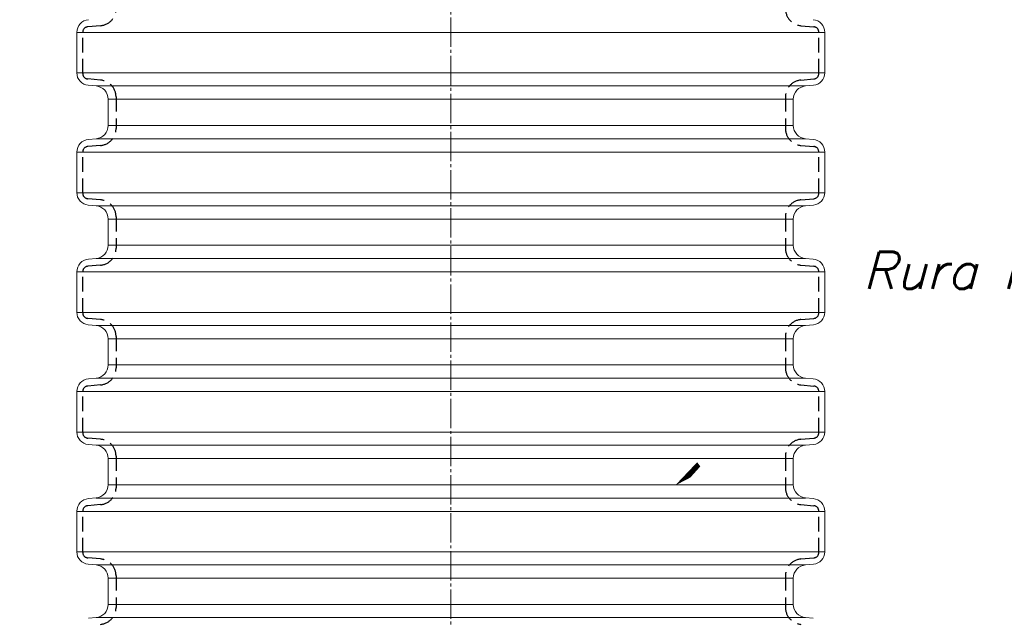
# Model space of a CAD drawing. Extents: x -23500 to 2637, y 21242 to 29547.
# Tile 121 of 121: x -171 to 1088, y 24398 to 25164. Entities that reach past the tile are written whole.
import ezdxf

# ---------------------------------------------------------------- set-up
doc = ezdxf.new("R2010")
doc.units = 0
doc.header["$LTSCALE"] = 25
doc.linetypes.add('CENTER', pattern=[1.9499999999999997, 1.5, -0.15, 0.15, -0.15])
doc.linetypes.add('HIDDEN1', pattern=[1.1, 0.75, -0.35])
doc.layers.get('0').update_dxf_attribs({"linetype": 'CONTINUOUS', "lineweight": 13})
doc.layers.get('DEFPOINTS').update_dxf_attribs({"linetype": 'CONTINUOUS'})
doc.layers.add('ASS', color=7, linetype='CONTINUOUS')
doc.layers.add('CIENKA', color=1, linetype='CONTINUOUS')
doc.styles.add('GOST', font='simplex.shx', dxfattribs={"oblique": 15})
doc.styles.get("Standard").update_dxf_attribs({"font": 'ARIAL.TTF', "height": 50})
doc.dimstyles.get("Standard").update_dxf_attribs({"dimtxt": 0.18, "dimasz": 0.18, "dimexe": 0.18, "dimexo": 0.0625, "dimgap": 0.09, "dimtad": 0, "dimtih": 1, "dimtoh": 1, "dimdec": 4, "dimzin": 0, "dimdsep": 46, "dimtxsty": 'Standard', "dimcen": 0.09, "dimadec": 0, "dimazin": 0, "dimtfac": 1, "dimtdec": 4, "dimtofl": 0, "dimtmove": 0, "dimatfit": 3, "dimfxl": 1, "dimtolj": 1, "dimtzin": 0, "dimarcsym": 0})

# ---------------------------------------------------------------- blocks, each defined once
blk = doc.blocks.new('_Oblique')
at = {"color": 0, "linetype": 'ByBlock', "lineweight": -2}
blk.add_line((0.5, 0.5), (-0.5, -0.5), dxfattribs=at)
blk = doc.blocks.new('*D1369')
at = {"color": 1, "linetype": 'Continuous', "lineweight": -2}
for p, q in [((-86.0502256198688, 25734.4441249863), (-335.3380271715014, 25734.4441249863)), ((-332.8380271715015, 23897.09668525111), (-332.8380271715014, 25734.4441249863)), ((-98.06475682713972, 23897.09668525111), (-335.3380271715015, 23897.09668525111))]:
    blk.add_line(p, q, dxfattribs=at)
at = {"layer": 'DEFPOINTS', "color": 0, "lineweight": 5}
for p in [(-332.8380271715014, 25734.4441249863), (-86.0502256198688, 25734.4441249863), (-98.06475682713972, 23897.09668525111)]:
    blk.add_point(p, dxfattribs=at)
at = {"color": 1, "linetype": 'Continuous', "lineweight": -2, "xscale": 60, "yscale": 60, "zscale": 60}
for p, rotation in [((-332.8380271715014, 25734.4441249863), 90), ((-332.8380271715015, 23897.09668525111), 270)]:
    blk.add_blockref('_Oblique', p, dxfattribs=dict(at, rotation=rotation))
at = {"color": 1, "insert": (-392.8380271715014, 24815.77040511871), "char_height": 60, "attachment_point": 5, "rotation": 90, "style": 'GOST'}
blk.add_mtext('\\A1;H3', dxfattribs=at)
blk = doc.blocks.new('*D1370')
at = {"color": 1, "linetype": 'Continuous', "lineweight": -2}
for p, q in [((1764.100135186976, 26085.6837960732), (2032.875321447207, 26085.6837960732)), ((2030.375321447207, 23211.58280764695), (2030.375321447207, 26085.6837960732)), ((1030.511361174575, 23211.58280764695), (2032.875321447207, 23211.58280764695))]:
    blk.add_line(p, q, dxfattribs=at)
at = {"layer": 'DEFPOINTS', "color": 0, "lineweight": 5}
for p in [(1764.100135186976, 26085.6837960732), (2030.375321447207, 26085.6837960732), (1030.511361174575, 23211.58280764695)]:
    blk.add_point(p, dxfattribs=at)
at = {"color": 1, "linetype": 'Continuous', "lineweight": -2, "xscale": 60, "yscale": 60, "zscale": 60}
for p, rotation in [((2030.375321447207, 26085.6837960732), 90), ((2030.375321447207, 23211.58280764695), 270)]:
    blk.add_blockref('_Oblique', p, dxfattribs=dict(at, rotation=rotation))
at = {"color": 1, "insert": (1970.375321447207, 24648.63330186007), "char_height": 60, "attachment_point": 5, "rotation": 90, "style": 'GOST'}
blk.add_mtext('\\A1;H', dxfattribs=at)

msp = doc.modelspace()

# ---------------------------------------------------------------- linework, layer by layer
at = {"color": 7, "linetype": 'CENTER'}
msp.add_line((380.1607675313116, 26287.90478161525), (380.1607675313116, 23039.10471229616), dxfattribs=at)
at = {"color": 7, "linetype": 'Continuous'}
for p, q in [((-98.06475682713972, 25147.74301816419), (-98.06475682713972, 25121.99497840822)), ((-98.06475682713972, 25147.60492607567), (380.1599704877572, 25147.60492607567)), ((858.384697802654, 25147.60492607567), (380.1599704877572, 25147.60492607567)), ((858.384697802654, 25147.74301816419), (858.384697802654, 25121.99497840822)), ((-98.06475682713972, 25121.99497840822), (-98.06475682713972, 25095.97075447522)), ((858.384697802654, 25121.99497840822), (858.384697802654, 25095.97075447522)), ((-98.06475682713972, 25095.97075447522), (380.1599704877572, 25095.97075447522)), ((858.384697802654, 25095.97075447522), (380.1599704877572, 25095.97075447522)), ((-83.48269660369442, 25080.05722819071), (-73.46868695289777, 25079.18111586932)), ((-73.46868695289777, 25079.18111586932), (380.1599704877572, 25079.18111586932)), ((833.7886279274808, 25079.18111586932), (380.1599704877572, 25079.18111586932)), ((843.8026375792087, 25080.05722819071), (833.7886279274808, 25079.18111586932)), ((-57.87780495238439, 25062.16665380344), (-57.87780495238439, 25028.71101636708)), ((-57.87780495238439, 25062.16665380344), (380.1599704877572, 25062.16665380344)), ((818.1977459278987, 25062.16665380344), (380.1599704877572, 25062.16665380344)), ((818.1977459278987, 25062.16665380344), (818.1977459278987, 25028.71101636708)), ((-57.87780495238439, 25028.71101636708), (380.1599704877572, 25028.71101636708)), ((818.1977459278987, 25028.71101636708), (380.1599704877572, 25028.71101636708)), ((-83.20756339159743, 25010.84451301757), (-73.46868695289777, 25011.69655430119)), ((-73.46868695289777, 25011.69655430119), (380.1599704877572, 25011.69655430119)), ((833.7886279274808, 25011.69655430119), (380.1599704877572, 25011.69655430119)), ((843.5275043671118, 25010.84451301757), (833.7886279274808, 25011.69655430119)), ((-98.06475682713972, 24994.6307315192), (-98.06475682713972, 24942.85846783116)), ((-98.06475682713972, 24994.6307315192), (380.1599704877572, 24994.6307315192)), ((858.384697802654, 24994.6307315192), (380.1599704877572, 24994.6307315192)), ((858.384697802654, 24994.6307315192), (858.384697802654, 24942.85846783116)), ((-98.06475682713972, 24942.72037574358), (380.1599704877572, 24942.72037574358)), ((858.384697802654, 24942.72037574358), (380.1599704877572, 24942.72037574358)), ((-83.48269660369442, 24926.94494154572), (-73.46868695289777, 24926.06882922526)), ((-73.46868695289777, 24925.93073713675), (380.1599704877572, 24925.93073713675)), ((833.7886279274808, 24925.93073713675), (380.1599704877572, 24925.93073713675)), ((843.8026375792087, 24926.94494154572), (833.7886279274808, 24926.06882922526)), ((-57.87780495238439, 24909.05436715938), (-57.87780495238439, 24875.59872972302)), ((-57.87780495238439, 24908.91627507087), (380.1599704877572, 24908.91627507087)), ((818.1977459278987, 24908.91627507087), (380.1599704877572, 24908.91627507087)), ((818.1977459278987, 24909.05436715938), (818.1977459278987, 24875.59872972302)), ((-57.87780495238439, 24875.46063763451), (380.1599704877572, 24875.46063763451)), ((818.1977459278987, 24875.46063763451), (380.1599704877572, 24875.46063763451)), ((-83.20756339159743, 24857.73222637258), (-73.46868695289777, 24858.58426765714)), ((-73.46868695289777, 24858.44617556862), (380.1599704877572, 24858.44617556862)), ((833.7886279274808, 24858.44617556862), (380.1599704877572, 24858.44617556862)), ((843.5275043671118, 24857.73222637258), (833.7886279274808, 24858.58426765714)), ((-98.06475682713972, 24841.51844487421), (-98.06475682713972, 24789.74618118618)), ((-98.06475682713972, 24841.38035278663), (380.1599704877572, 24841.38035278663)), ((858.384697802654, 24841.38035278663), (380.1599704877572, 24841.38035278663)), ((858.384697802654, 24841.51844487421), (858.384697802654, 24789.74618118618)), ((-98.06475682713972, 24789.60808909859), (380.1599704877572, 24789.60808909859)), ((858.384697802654, 24789.60808909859), (380.1599704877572, 24789.60808909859)), ((-83.48269660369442, 24773.83265490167), (-73.46868695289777, 24772.95654258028)), ((-73.46868695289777, 24772.81845049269), (380.1599704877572, 24772.81845049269)), ((833.7886279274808, 24772.81845049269), (380.1599704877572, 24772.81845049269)), ((843.8026375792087, 24773.83265490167), (833.7886279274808, 24772.95654258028)), ((-57.87780495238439, 24755.94208051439), (-57.87780495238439, 24722.48644307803)), ((-57.87780495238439, 24755.80398842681), (380.1599704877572, 24755.80398842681)), ((818.1977459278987, 24755.80398842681), (380.1599704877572, 24755.80398842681)), ((818.1977459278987, 24755.94208051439), (818.1977459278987, 24722.48644307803)), ((-57.87780495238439, 24722.34835099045), (380.1599704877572, 24722.34835099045)), ((818.1977459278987, 24722.34835099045), (380.1599704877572, 24722.34835099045)), ((-83.20756339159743, 24704.61993972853), (-73.46868695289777, 24705.47198101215)), ((-73.46868695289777, 24705.33388892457), (380.1599704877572, 24705.33388892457)), ((833.7886279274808, 24705.33388892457), (380.1599704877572, 24705.33388892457)), ((843.5275043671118, 24704.61993972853), (833.7886279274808, 24705.47198101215)), ((-98.06475682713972, 24688.40615823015), (-98.06475682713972, 24636.63389454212)), ((-98.06475682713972, 24688.26806614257), (380.1599704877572, 24688.26806614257)), ((858.384697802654, 24688.26806614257), (380.1599704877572, 24688.26806614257)), ((858.384697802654, 24688.40615823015), (858.384697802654, 24636.63389454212)), ((-98.06475682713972, 24636.49580245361), (380.1599704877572, 24636.49580245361)), ((858.384697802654, 24636.49580245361), (380.1599704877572, 24636.49580245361)), ((-83.48269660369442, 24620.72036825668), (-73.46868695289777, 24619.84425593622)), ((-73.46868695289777, 24619.70616384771), (380.1599704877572, 24619.70616384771)), ((833.7886279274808, 24619.70616384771), (380.1599704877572, 24619.70616384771)), ((843.8026375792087, 24620.72036825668), (833.7886279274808, 24619.84425593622)), ((-57.87780495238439, 24602.8297938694), (-57.87780495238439, 24569.37415643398)), ((-57.87780495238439, 24602.69170178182), (380.1599704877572, 24602.69170178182)), ((818.1977459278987, 24602.69170178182), (380.1599704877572, 24602.69170178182)), ((818.1977459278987, 24602.8297938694), (818.1977459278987, 24569.37415643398)), ((-57.87780495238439, 24569.23606434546), (380.1599704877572, 24569.23606434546)), ((818.1977459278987, 24569.23606434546), (380.1599704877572, 24569.23606434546)), ((-83.20756339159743, 24551.50765308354), (-73.46868695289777, 24552.35969436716)), ((-73.46868695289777, 24552.22160227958), (380.1599704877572, 24552.22160227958)), ((833.7886279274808, 24552.22160227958), (380.1599704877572, 24552.22160227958)), ((843.5275043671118, 24551.50765308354), (833.7886279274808, 24552.35969436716)), ((-98.06475682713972, 24535.29387158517), (-98.06475682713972, 24509.5458318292)), ((-98.06475682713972, 24535.15577949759), (380.1599704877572, 24535.15577949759)), ((858.384697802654, 24535.15577949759), (380.1599704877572, 24535.15577949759)), ((858.384697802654, 24535.29387158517), (858.384697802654, 24509.5458318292)), ((-98.06475682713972, 24509.5458318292), (-98.06475682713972, 24483.52160789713)), ((858.384697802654, 24509.5458318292), (858.384697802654, 24483.52160789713)), ((-98.06475682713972, 24483.52160789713), (380.1599704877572, 24483.52160789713)), ((858.384697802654, 24483.52160789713), (380.1599704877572, 24483.52160789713)), ((-83.48269660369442, 24467.60808161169), (-73.46868695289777, 24466.73196929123)), ((-73.46868695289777, 24466.73196929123), (380.1599704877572, 24466.73196929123)), ((833.7886279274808, 24466.73196929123), (380.1599704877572, 24466.73196929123)), ((843.8026375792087, 24467.60808161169), (833.7886279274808, 24466.73196929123)), ((-57.87780495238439, 24449.71750722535), (-57.87780495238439, 24416.26186978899)), ((-57.87780495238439, 24449.71750722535), (380.1599704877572, 24449.71750722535)), ((818.1977459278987, 24449.71750722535), (380.1599704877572, 24449.71750722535)), ((818.1977459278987, 24449.71750722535), (818.1977459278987, 24416.26186978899)), ((-57.87780495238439, 24416.26186978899), (380.1599704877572, 24416.26186978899)), ((818.1977459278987, 24416.26186978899), (380.1599704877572, 24416.26186978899)), ((-83.20756339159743, 24398.39536643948), (-73.46868695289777, 24399.24740772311)), ((-73.46868695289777, 24399.24740772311), (380.1599704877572, 24399.24740772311)), ((833.7886279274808, 24399.24740772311), (380.1599704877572, 24399.24740772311)), ((843.5275043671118, 24398.39536643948), (833.7886279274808, 24399.24740772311))]:
    msp.add_line(p, q, dxfattribs=at)
for centre, radius, start, end in [((-81.78904131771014, 25147.74301816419), 16.27571550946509, 95.0000000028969, 180), ((842.1089822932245, 25147.74301816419), 16.27571550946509, 0, 85.00000000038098), ((-82.09044345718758, 25095.97075447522), 15.97431337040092, 180, 265.0000000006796), ((842.4103844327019, 25095.97075447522), 15.97431337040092, 274.9999999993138, 0), ((-74.95725949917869, 25062.16665380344), 17.07945454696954, 0, 85.00000000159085), ((835.277200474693, 25062.16665380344), 17.07945454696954, 95.00000000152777, 180), ((-74.95725949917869, 25028.71101636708), 17.07945454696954, 274.9999999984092, 0), ((835.277200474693, 25028.71101636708), 17.07945454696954, 180, 264.9999999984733), ((-81.78904131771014, 24994.6307315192), 16.27571550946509, 95.0000000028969, 180), ((842.1089822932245, 24994.6307315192), 16.27571550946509, 0, 85.00000000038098), ((-82.09044345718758, 24942.85846783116), 15.97431337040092, 180, 265.0000000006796), ((842.4103844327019, 24942.85846783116), 15.97431337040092, 274.9999999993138, 0), ((-74.95725949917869, 24909.05436715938), 17.07945454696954, 0, 85.00000000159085), ((835.277200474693, 24909.05436715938), 17.07945454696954, 95.00000000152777, 180), ((-74.95725949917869, 24875.59872972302), 17.07945454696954, 274.9999999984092, 0), ((835.277200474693, 24875.59872972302), 17.07945454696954, 180, 264.9999999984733), ((-81.78904131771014, 24841.51844487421), 16.27571550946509, 95.0000000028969, 180), ((842.1089822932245, 24841.51844487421), 16.27571550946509, 0, 85.00000000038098), ((-82.09044345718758, 24789.74618118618), 15.97431337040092, 180, 265.0000000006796), ((842.4103844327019, 24789.74618118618), 15.97431337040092, 274.9999999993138, 0), ((-74.95725949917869, 24755.94208051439), 17.07945454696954, 0, 85.00000000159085), ((835.277200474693, 24755.94208051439), 17.07945454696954, 95.00000000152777, 180), ((-74.95725949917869, 24722.48644307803), 17.07945454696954, 274.9999999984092, 0), ((835.277200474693, 24722.48644307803), 17.07945454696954, 180, 264.9999999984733), ((-81.78904131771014, 24688.40615823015), 16.27571550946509, 95.0000000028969, 180), ((842.1089822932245, 24688.40615823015), 16.27571550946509, 0, 85.00000000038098), ((-82.09044345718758, 24636.63389454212), 15.97431337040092, 180, 265.0000000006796), ((842.4103844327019, 24636.63389454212), 15.97431337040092, 274.9999999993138, 0), ((-74.95725949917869, 24602.8297938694), 17.07945454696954, 0, 85.00000000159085), ((835.277200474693, 24602.8297938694), 17.07945454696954, 95.00000000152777, 180), ((-74.95725949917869, 24569.37415643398), 17.07945454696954, 274.9999999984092, 0), ((835.277200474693, 24569.37415643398), 17.07945454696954, 180, 264.9999999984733), ((-81.78904131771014, 24535.29387158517), 16.27571550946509, 95.0000000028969, 180), ((842.1089822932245, 24535.29387158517), 16.27571550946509, 0, 85.00000000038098), ((-82.09044345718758, 24483.52160789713), 15.97431337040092, 180, 265.0000000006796), ((842.4103844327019, 24483.52160789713), 15.97431337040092, 274.9999999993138, 0), ((-74.95725949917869, 24449.71750722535), 17.07945454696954, 0, 85.00000000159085), ((835.277200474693, 24449.71750722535), 17.07945454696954, 95.00000000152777, 180), ((-74.95725949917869, 24416.26186978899), 17.07945454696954, 274.9999999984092, 0), ((835.277200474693, 24416.26186978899), 17.07945454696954, 180, 264.9999999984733)]:
    msp.add_arc(centre, radius, start, end, dxfattribs=at)
at = {"layer": 'ASS', "color": 7, "linetype": 'Continuous'}
msp.add_lwpolyline([(666.9213728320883, 24568.18599323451, 0, 13.50921811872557, 0), (699.2698305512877, 24592.60050066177, 0, 0, 0), (889.351609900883, 24804.35228011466, 0, 0, 0), (1925.158193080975, 24804.35228011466, 0, 0, 0)], format="xyseb", dxfattribs=at)
at = {"layer": 'CIENKA', "color": 7, "linetype": 'HIDDEN1'}
for p, q in [((-67.64065823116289, 25156.25062977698), (-84.10992840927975, 25154.80975533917)), ((827.9605992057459, 25156.25062977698), (844.4298693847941, 25154.80975533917)), ((-90.5297033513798, 25121.99497840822), (-90.5297033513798, 25147.80380037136)), ((850.8496443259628, 25121.99497840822), (850.8496443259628, 25147.80380037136)), ((-90.5297033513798, 25095.17018803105), (-90.5297033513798, 25121.99497840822)), ((850.8496443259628, 25095.17018803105), (850.8496443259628, 25121.99497840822)), ((-67.64065823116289, 25086.72335862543), (-84.10992840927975, 25088.1642330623)), ((827.9605992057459, 25086.72335862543), (844.4298693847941, 25088.1642330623)), ((-47.83106698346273, 25065.10498329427), (-47.83106698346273, 25024.75671846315)), ((808.1510079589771, 25065.10498329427), (808.1510079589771, 25024.75671846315)), ((-90.5297033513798, 24942.05790138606), (-90.5297033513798, 24994.69151372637)), ((-67.64065823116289, 25003.13834313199), (-84.10992840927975, 25001.69746869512)), ((827.9605992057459, 25003.13834313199), (844.4298693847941, 25001.69746869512)), ((850.8496443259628, 24942.05790138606), (850.8496443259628, 24994.69151372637)), ((-67.64065823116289, 24933.61107198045), (-84.10992840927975, 24935.05194641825)), ((827.9605992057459, 24933.61107198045), (844.4298693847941, 24935.05194641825)), ((-47.83106698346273, 24911.99269665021), (-47.83106698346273, 24871.64443181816)), ((808.1510079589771, 24911.99269665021), (808.1510079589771, 24871.64443181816)), ((-90.5297033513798, 24788.945614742), (-90.5297033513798, 24841.57922708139)), ((-67.64065823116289, 24850.026056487), (-84.10992840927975, 24848.58518205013)), ((827.9605992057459, 24850.026056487), (844.4298693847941, 24848.58518205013)), ((850.8496443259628, 24788.945614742), (850.8496443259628, 24841.57922708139)), ((-67.64065823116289, 24780.49878533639), (-84.10992840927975, 24781.93965977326)), ((827.9605992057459, 24780.49878533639), (844.4298693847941, 24781.93965977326)), ((-47.83106698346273, 24758.88041000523), (-47.83106698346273, 24718.53214517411)), ((808.1510079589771, 24758.88041000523), (808.1510079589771, 24718.53214517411)), ((-67.64065823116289, 24696.91376984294), (-84.10992840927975, 24695.47289540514)), ((827.9605992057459, 24696.91376984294), (844.4298693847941, 24695.47289540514)), ((-90.5297033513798, 24635.83332809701), (-90.5297033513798, 24688.46694043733)), ((850.8496443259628, 24635.83332809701), (850.8496443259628, 24688.46694043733)), ((-67.64065823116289, 24627.3864986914), (-84.10992840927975, 24628.8273731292)), ((827.9605992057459, 24627.3864986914), (844.4298693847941, 24628.8273731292)), ((-47.83106698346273, 24605.76812336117), (-47.83106698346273, 24565.41985852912)), ((808.1510079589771, 24605.76812336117), (808.1510079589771, 24565.41985852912)), ((-67.64065823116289, 24543.80148319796), (-84.10992840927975, 24542.36060876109)), ((827.9605992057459, 24543.80148319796), (844.4298693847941, 24542.36060876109)), ((-90.5297033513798, 24509.5458318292), (-90.5297033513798, 24535.35465379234)), ((850.8496443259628, 24509.5458318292), (850.8496443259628, 24535.35465379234)), ((-90.5297033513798, 24482.72104145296), (-90.5297033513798, 24509.5458318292)), ((850.8496443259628, 24482.72104145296), (850.8496443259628, 24509.5458318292)), ((-67.64065823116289, 24474.27421204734), (-84.10992840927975, 24475.71508648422)), ((827.9605992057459, 24474.27421204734), (844.4298693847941, 24475.71508648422)), ((-47.83106698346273, 24452.65583671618), (-47.83106698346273, 24412.30757188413)), ((808.1510079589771, 24452.65583671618), (808.1510079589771, 24412.30757188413))]:
    msp.add_line(p, q, dxfattribs=at)
for centre, radius, start, end in [((-69.5320209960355, 25177.86900510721), 21.70095401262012, 274.9999999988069, 0), ((829.8519619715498, 25177.86900510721), 21.70095401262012, 180, 264.9999999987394), ((-83.49698677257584, 25147.80380037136), 7.032716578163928, 94.99999999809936, 180), ((843.8169277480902, 25147.80380037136), 7.032716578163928, 0, 85.00000000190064), ((-83.49698677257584, 25095.17018803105), 7.032716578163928, 180, 265.0000000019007), ((843.8169277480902, 25095.17018803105), 7.032716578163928, 274.9999999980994, 0), ((-69.5320209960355, 25065.10498329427), 21.70095401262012, 0, 85.00000000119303), ((829.8519619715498, 25065.10498329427), 21.70095401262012, 95.00000000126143, 180), ((-69.5320209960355, 25024.75671846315), 21.70095401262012, 274.9999999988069, 0), ((829.8519619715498, 25024.75671846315), 21.70095401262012, 180, 264.9999999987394), ((-83.49698677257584, 24994.69151372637), 7.032716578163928, 94.99999999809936, 180), ((843.8169277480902, 24994.69151372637), 7.032716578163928, 0, 85.00000000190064), ((-83.49698677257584, 24942.05790138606), 7.032716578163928, 180, 265.0000000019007), ((843.8169277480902, 24942.05790138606), 7.032716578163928, 274.9999999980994, 0), ((-69.5320209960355, 24911.99269665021), 21.70095401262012, 0, 85.00000000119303), ((829.8519619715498, 24911.99269665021), 21.70095401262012, 95.00000000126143, 180), ((-69.5320209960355, 24871.64443181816), 21.70095401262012, 274.9999999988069, 0), ((829.8519619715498, 24871.64443181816), 21.70095401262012, 180, 264.9999999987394), ((-83.49698677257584, 24841.57922708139), 7.032716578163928, 94.99999999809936, 180), ((843.8169277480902, 24841.57922708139), 7.032716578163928, 0, 85.00000000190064), ((-83.49698677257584, 24788.945614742), 7.032716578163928, 180, 265.0000000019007), ((-69.5320209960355, 24758.88041000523), 21.70095401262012, 0, 85.00000000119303), ((829.8519619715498, 24758.88041000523), 21.70095401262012, 95.00000000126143, 180), ((843.8169277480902, 24788.945614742), 7.032716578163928, 274.9999999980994, 0), ((-69.5320209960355, 24718.53214517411), 21.70095401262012, 274.9999999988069, 0), ((829.8519619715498, 24718.53214517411), 21.70095401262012, 180, 264.9999999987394), ((-83.49698677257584, 24688.46694043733), 7.032716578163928, 94.99999999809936, 180), ((843.8169277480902, 24688.46694043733), 7.032716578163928, 0, 85.00000000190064), ((-83.49698677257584, 24635.83332809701), 7.032716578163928, 180, 265.0000000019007), ((-69.5320209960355, 24605.76812336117), 21.70095401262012, 0, 85.00000000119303), ((829.8519619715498, 24605.76812336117), 21.70095401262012, 95.00000000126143, 180), ((843.8169277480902, 24635.83332809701), 7.032716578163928, 274.9999999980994, 0), ((-69.5320209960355, 24565.41985852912), 21.70095401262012, 274.9999999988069, 0), ((829.8519619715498, 24565.41985852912), 21.70095401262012, 180, 264.9999999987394), ((-83.49698677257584, 24535.35465379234), 7.032716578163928, 94.99999999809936, 180), ((843.8169277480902, 24535.35465379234), 7.032716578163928, 0, 85.00000000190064), ((-83.49698677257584, 24482.72104145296), 7.032716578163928, 180, 265.0000000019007), ((843.8169277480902, 24482.72104145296), 7.032716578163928, 274.9999999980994, 0), ((-69.5320209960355, 24452.65583671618), 21.70095401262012, 0, 85.00000000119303), ((829.8519619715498, 24452.65583671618), 21.70095401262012, 95.00000000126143, 180), ((-69.5320209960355, 24412.30757188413), 21.70095401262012, 274.9999999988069, 0), ((829.8519619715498, 24412.30757188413), 21.70095401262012, 180, 264.9999999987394)]:
    msp.add_arc(centre, radius, start, end, dxfattribs=at)

# ---------------------------------------------------------------- texts
at = {"color": 7, "linetype": 'Continuous', "style": 'GOST', "oblique": 15}
msp.add_text('Rura karbowana %%C425 z PP', height=47.28226341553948, dxfattribs=at).set_placement((907.1300615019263, 24819.75010043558))

# ---------------------------------------------------------------- dimensions: what is measured, and where the dimension line sits
at = {"color": 7, "linetype": 'Continuous'}
for base, p1, p2, text, picture, middle in [((2030.375321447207, 26085.6837960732), (1030.511361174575, 23211.58280764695), (1764.100135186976, 26085.6837960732), 'H', '*D1370', (1970.375321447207, 24648.63330186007)), ((-332.8380271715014, 25734.4441249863), (-98.06475682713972, 23897.09668525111), (-86.0502256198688, 25734.4441249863), 'H3', '*D1369', (-392.8380271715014, 24815.77040511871))]:
    dim = msp.add_linear_dim(base=base, p1=p1, p2=p2, angle=90, text=text, dimstyle='Standard', override={"dimtxt": 60, "dimasz": 60, "dimexe": 2.5, "dimexo": 0, "dimtih": 0, "dimtoh": 0, "dimdec": 2, "dimzin": 8, "dimtxsty": 'GOST', "dimblk1": 'OBLIQUE', "dimblk2": 'OBLIQUE', "dimsah": 1, "dimclrd": 1, "dimclre": 1, "dimclrt": 1, "dimtfac": 0.6667, "dimtdec": 2, "dimtofl": 1, "dimtvp": 1, "dimtzin": 8}, dxfattribs=at)
    dim.commit()
    dim.dimension.update_dxf_attribs({"geometry": picture, "text_midpoint": middle})

doc.saveas('drawing.dxf')
